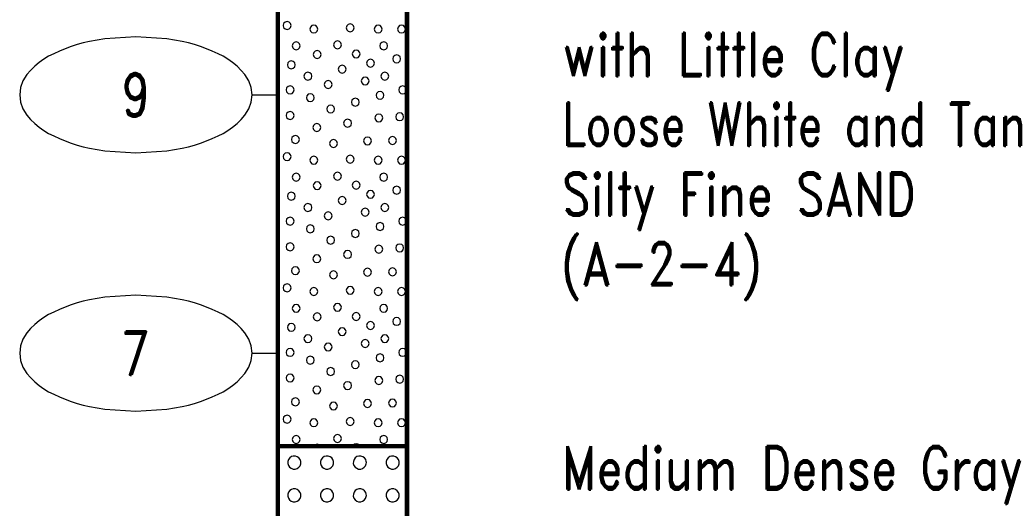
# Model space of a CAD drawing. Extents: x -12 to 876, y 359 to 518.
# Tile 4 of 13: x -12 to 26, y 454 to 473. Entities that reach past the tile are written whole.
import ezdxf
from ezdxf.enums import TextEntityAlignment as Align

# ---------------------------------------------------------------- set-up
doc = ezdxf.new("R2010")
doc.units = 0
doc.linetypes.add('Solid', pattern=[0])
doc.layers.get('0').update_dxf_attribs({"linetype": 'Solid'})
doc.layers.add('EB2-A', color=1, linetype='Solid')
doc.styles.add('ROMAND', font='romand', dxfattribs={"height": 1})

# ---------------------------------------------------------------- blocks, each defined once
blk = doc.blocks.new('DGRFC_NCDOT$NVALUE$ELLIPS')
at = {"color": 7, "linetype": 'Solid'}
blk.add_lwpolyline([(0, -2.5), (1.337, -2.407), (1.998, -2.292), (2.262, -2.231), (2.524, -2.16), (2.783, -2.078), (3.038, -1.985), (3.289, -1.882), (3.536, -1.768), (3.755, -1.657), (3.965, -1.529), (4.165, -1.386), (4.353, -1.227), (4.528, -1.054), (4.689, -0.869), (4.858, -0.606), (4.964, -0.311), (5, 0), (4.964, 0.311), (4.858, 0.606), (4.689, 0.869), (4.528, 1.054), (4.353, 1.227), (4.165, 1.386), (3.965, 1.529), (3.755, 1.657), (3.536, 1.768), (3.289, 1.882), (3.038, 1.985), (2.783, 2.078), (2.524, 2.16), (2.262, 2.231), (1.998, 2.292), (1.337, 2.407), (0, 2.5), (-1.337, 2.407), (-1.998, 2.292), (-2.262, 2.231), (-2.524, 2.16), (-2.783, 2.078), (-3.038, 1.985), (-3.289, 1.882), (-3.536, 1.768), (-3.755, 1.657), (-3.965, 1.529), (-4.165, 1.386), (-4.353, 1.227), (-4.528, 1.054), (-4.689, 0.869), (-4.858, 0.606), (-4.964, 0.311), (-5, 0), (-4.964, -0.311), (-4.858, -0.606), (-4.689, -0.869), (-4.528, -1.054), (-4.353, -1.227), (-4.165, -1.386), (-3.965, -1.529), (-3.755, -1.657), (-3.536, -1.768), (-3.289, -1.882), (-3.038, -1.985), (-2.783, -2.078), (-2.524, -2.16), (-2.262, -2.231), (-1.998, -2.292), (-1.337, -2.407), (0, -2.5)], dxfattribs=at)

msp = doc.modelspace()

# ---------------------------------------------------------------- linework, layer by layer
at = {"layer": 'EB2-A', "color": 7, "linetype": 'Solid', "const_width": 0.178}
for points in [[(-2.5, 477.4), (-2.5, 456.4)], [(2.5, 456.4), (2.5, 477.4)], [(-2.5, 456.4), (2.5, 456.4)], [(-2.5, 456.4), (-2.5, 446.4)], [(2.5, 446.4), (2.5, 456.4)]]:
    msp.add_lwpolyline(points, dxfattribs=at)
at = {"layer": 'EB2-A', "color": 2, "linetype": 'Solid'}
for points in [[(-1.991, 472.687), (-2.012, 472.763), (-2.067, 472.819), (-2.144, 472.84), (-2.22, 472.819), (-2.276, 472.763), (-2.296, 472.687), (-2.276, 472.611), (-2.22, 472.555), (-2.144, 472.535), (-2.067, 472.555), (-2.012, 472.611), (-1.991, 472.687)], [(-0.954, 472.547), (-0.974, 472.623), (-1.03, 472.679), (-1.106, 472.7), (-1.182, 472.679), (-1.238, 472.623), (-1.259, 472.547), (-1.238, 472.471), (-1.182, 472.415), (-1.106, 472.395), (-1.03, 472.415), (-0.974, 472.471), (-0.954, 472.547)], [(0.455, 472.593), (0.434, 472.669), (0.378, 472.725), (0.302, 472.745), (0.226, 472.725), (0.17, 472.669), (0.15, 472.593), (0.17, 472.517), (0.226, 472.461), (0.302, 472.441), (0.378, 472.461), (0.434, 472.517), (0.455, 472.593)], [(1.54, 472.547), (1.52, 472.623), (1.464, 472.679), (1.388, 472.7), (1.312, 472.679), (1.256, 472.623), (1.236, 472.547), (1.256, 472.471), (1.312, 472.415), (1.388, 472.395), (1.464, 472.415), (1.52, 472.471), (1.54, 472.547)], [(2.44, 472.547), (2.42, 472.623), (2.364, 472.679), (2.288, 472.7), (2.212, 472.679), (2.156, 472.623), (2.136, 472.547), (2.156, 472.471), (2.212, 472.415), (2.288, 472.395), (2.364, 472.415), (2.42, 472.471), (2.44, 472.547)], [(-1.636, 471.895), (-1.657, 471.971), (-1.712, 472.027), (-1.789, 472.047), (-1.865, 472.027), (-1.921, 471.971), (-1.941, 471.895), (-1.921, 471.819), (-1.865, 471.763), (-1.789, 471.742), (-1.712, 471.763), (-1.657, 471.819), (-1.636, 471.895)], [(-0.034, 471.934), (-0.055, 472.01), (-0.11, 472.066), (-0.187, 472.086), (-0.263, 472.066), (-0.319, 472.01), (-0.339, 471.934), (-0.319, 471.858), (-0.263, 471.802), (-0.187, 471.782), (-0.11, 471.802), (-0.055, 471.858), (-0.034, 471.934)], [(1.753, 471.895), (1.733, 471.971), (1.677, 472.027), (1.601, 472.047), (1.524, 472.027), (1.469, 471.971), (1.448, 471.895), (1.469, 471.818), (1.524, 471.763), (1.601, 471.742), (1.677, 471.763), (1.733, 471.818), (1.753, 471.895)], [(-0.826, 471.564), (-0.847, 471.64), (-0.902, 471.696), (-0.979, 471.717), (-1.055, 471.696), (-1.111, 471.64), (-1.131, 471.564), (-1.111, 471.488), (-1.055, 471.432), (-0.979, 471.412), (-0.902, 471.432), (-0.847, 471.488), (-0.826, 471.564)], [(0.684, 471.582), (0.663, 471.658), (0.608, 471.714), (0.531, 471.735), (0.455, 471.714), (0.399, 471.658), (0.379, 471.582), (0.399, 471.506), (0.455, 471.45), (0.531, 471.43), (0.608, 471.45), (0.663, 471.506), (0.684, 471.582)], [(2.255, 471.39), (2.234, 471.467), (2.179, 471.522), (2.102, 471.543), (2.026, 471.522), (1.97, 471.467), (1.95, 471.39), (1.97, 471.314), (2.026, 471.258), (2.102, 471.238), (2.179, 471.258), (2.234, 471.314), (2.255, 471.39)], [(-1.829, 471.159), (-1.849, 471.235), (-1.905, 471.291), (-1.981, 471.311), (-2.057, 471.291), (-2.113, 471.235), (-2.133, 471.159), (-2.113, 471.083), (-2.057, 471.027), (-1.981, 471.007), (-1.905, 471.027), (-1.849, 471.083), (-1.829, 471.159)], [(0.144, 470.993), (0.123, 471.069), (0.067, 471.125), (-0.009, 471.145), (-0.085, 471.125), (-0.141, 471.069), (-0.161, 470.993), (-0.141, 470.916), (-0.085, 470.861), (-0.009, 470.84), (0.067, 470.861), (0.123, 470.916), (0.144, 470.993)], [(1.24, 471.228), (1.22, 471.304), (1.164, 471.36), (1.088, 471.38), (1.012, 471.36), (0.956, 471.304), (0.936, 471.228), (0.956, 471.151), (1.012, 471.096), (1.088, 471.075), (1.164, 471.096), (1.22, 471.151), (1.24, 471.228)], [(-1.183, 470.722), (-1.203, 470.798), (-1.259, 470.854), (-1.335, 470.874), (-1.411, 470.854), (-1.467, 470.798), (-1.488, 470.722), (-1.467, 470.646), (-1.411, 470.59), (-1.335, 470.569), (-1.259, 470.59), (-1.203, 470.646), (-1.183, 470.722)], [(1.032, 470.536), (1.011, 470.612), (0.956, 470.668), (0.879, 470.689), (0.803, 470.668), (0.747, 470.612), (0.727, 470.536), (0.747, 470.46), (0.803, 470.404), (0.879, 470.384), (0.956, 470.404), (1.011, 470.46), (1.032, 470.536)], [(1.795, 470.722), (1.774, 470.798), (1.718, 470.854), (1.642, 470.874), (1.566, 470.854), (1.51, 470.798), (1.49, 470.722), (1.51, 470.646), (1.566, 470.59), (1.642, 470.569), (1.718, 470.59), (1.774, 470.646), (1.795, 470.722)], [(-1.874, 470.19), (-1.895, 470.267), (-1.95, 470.322), (-2.027, 470.343), (-2.103, 470.322), (-2.159, 470.267), (-2.179, 470.19), (-2.159, 470.114), (-2.103, 470.058), (-2.027, 470.038), (-1.95, 470.058), (-1.895, 470.114), (-1.874, 470.19)], [(-0.4, 470.399), (-0.42, 470.475), (-0.476, 470.531), (-0.552, 470.551), (-0.628, 470.531), (-0.684, 470.475), (-0.704, 470.399), (-0.684, 470.323), (-0.628, 470.267), (-0.552, 470.246), (-0.476, 470.267), (-0.42, 470.323), (-0.4, 470.399)], [(2.486, 470.19), (2.466, 470.267), (2.41, 470.322), (2.334, 470.343), (2.258, 470.322), (2.202, 470.267), (2.181, 470.19), (2.202, 470.114), (2.258, 470.058), (2.334, 470.038), (2.41, 470.058), (2.466, 470.114), (2.486, 470.19)], [(-1.091, 469.89), (-1.112, 469.967), (-1.167, 470.022), (-1.244, 470.043), (-1.32, 470.022), (-1.376, 469.967), (-1.396, 469.89), (-1.376, 469.814), (-1.32, 469.758), (-1.244, 469.738), (-1.167, 469.758), (-1.112, 469.814), (-1.091, 469.89)], [(0.653, 469.715), (0.633, 469.791), (0.577, 469.847), (0.501, 469.867), (0.424, 469.847), (0.369, 469.791), (0.348, 469.715), (0.369, 469.639), (0.424, 469.583), (0.501, 469.562), (0.577, 469.583), (0.633, 469.639), (0.653, 469.715)], [(1.609, 469.982), (1.589, 470.058), (1.533, 470.114), (1.457, 470.134), (1.38, 470.114), (1.325, 470.058), (1.304, 469.982), (1.325, 469.906), (1.38, 469.85), (1.457, 469.829), (1.533, 469.85), (1.589, 469.906), (1.609, 469.982)], [(-0.303, 469.453), (-0.323, 469.529), (-0.379, 469.585), (-0.455, 469.605), (-0.532, 469.585), (-0.587, 469.529), (-0.608, 469.453), (-0.587, 469.377), (-0.532, 469.321), (-0.455, 469.301), (-0.379, 469.321), (-0.323, 469.377), (-0.303, 469.453)], [(-1.874, 469.199), (-1.895, 469.275), (-1.95, 469.331), (-2.027, 469.351), (-2.103, 469.331), (-2.159, 469.275), (-2.179, 469.199), (-2.159, 469.123), (-2.103, 469.067), (-2.027, 469.046), (-1.95, 469.067), (-1.895, 469.123), (-1.874, 469.199)], [(1.563, 469.105), (1.543, 469.181), (1.487, 469.237), (1.411, 469.257), (1.335, 469.237), (1.279, 469.181), (1.258, 469.105), (1.279, 469.028), (1.335, 468.973), (1.411, 468.952), (1.487, 468.973), (1.543, 469.028), (1.563, 469.105)], [(2.372, 469.153), (2.351, 469.229), (2.296, 469.285), (2.219, 469.305), (2.143, 469.285), (2.087, 469.229), (2.067, 469.153), (2.087, 469.077), (2.143, 469.021), (2.219, 469.001), (2.296, 469.021), (2.351, 469.077), (2.372, 469.153)], [(-0.837, 468.736), (-0.857, 468.812), (-0.913, 468.868), (-0.989, 468.888), (-1.066, 468.868), (-1.121, 468.812), (-1.142, 468.736), (-1.121, 468.66), (-1.066, 468.604), (-0.989, 468.584), (-0.913, 468.604), (-0.857, 468.66), (-0.837, 468.736)], [(0.353, 468.904), (0.333, 468.98), (0.277, 469.036), (0.201, 469.056), (0.124, 469.036), (0.069, 468.98), (0.048, 468.904), (0.069, 468.828), (0.124, 468.772), (0.201, 468.751), (0.277, 468.772), (0.333, 468.828), (0.353, 468.904)], [(-1.668, 468.273), (-1.689, 468.349), (-1.745, 468.405), (-1.821, 468.426), (-1.897, 468.405), (-1.953, 468.349), (-1.973, 468.273), (-1.953, 468.197), (-1.897, 468.141), (-1.821, 468.121), (-1.745, 468.141), (-1.689, 468.197), (-1.668, 468.273)], [(1.123, 468.215), (1.103, 468.291), (1.047, 468.347), (0.971, 468.367), (0.895, 468.347), (0.839, 468.291), (0.819, 468.215), (0.839, 468.139), (0.895, 468.083), (0.971, 468.062), (1.047, 468.083), (1.103, 468.139), (1.123, 468.215)], [(2.095, 468.23), (2.074, 468.306), (2.018, 468.362), (1.942, 468.382), (1.866, 468.362), (1.81, 468.306), (1.79, 468.23), (1.81, 468.154), (1.866, 468.098), (1.942, 468.078), (2.018, 468.098), (2.074, 468.154), (2.095, 468.23)], [(-0.191, 468.113), (-0.212, 468.189), (-0.267, 468.245), (-0.344, 468.265), (-0.42, 468.245), (-0.476, 468.189), (-0.496, 468.113), (-0.476, 468.037), (-0.42, 467.981), (-0.344, 467.961), (-0.267, 467.981), (-0.212, 468.037), (-0.191, 468.113)], [(-1.991, 467.607), (-2.012, 467.683), (-2.067, 467.739), (-2.144, 467.76), (-2.22, 467.739), (-2.276, 467.683), (-2.296, 467.607), (-2.276, 467.531), (-2.22, 467.475), (-2.144, 467.455), (-2.067, 467.475), (-2.012, 467.531), (-1.991, 467.607)], [(-0.954, 467.467), (-0.974, 467.543), (-1.03, 467.599), (-1.106, 467.62), (-1.182, 467.599), (-1.238, 467.543), (-1.259, 467.467), (-1.238, 467.391), (-1.182, 467.335), (-1.106, 467.315), (-1.03, 467.335), (-0.974, 467.391), (-0.954, 467.467)], [(0.455, 467.513), (0.434, 467.589), (0.378, 467.645), (0.302, 467.665), (0.226, 467.645), (0.17, 467.589), (0.15, 467.513), (0.17, 467.437), (0.226, 467.381), (0.302, 467.361), (0.378, 467.381), (0.434, 467.437), (0.455, 467.513)], [(1.54, 467.467), (1.52, 467.543), (1.464, 467.599), (1.388, 467.62), (1.312, 467.599), (1.256, 467.543), (1.236, 467.467), (1.256, 467.391), (1.312, 467.335), (1.388, 467.315), (1.464, 467.335), (1.52, 467.391), (1.54, 467.467)], [(2.44, 467.467), (2.42, 467.543), (2.364, 467.599), (2.288, 467.62), (2.212, 467.599), (2.156, 467.543), (2.136, 467.467), (2.156, 467.391), (2.212, 467.335), (2.288, 467.315), (2.364, 467.335), (2.42, 467.391), (2.44, 467.467)], [(-1.636, 466.815), (-1.657, 466.891), (-1.712, 466.947), (-1.789, 466.967), (-1.865, 466.947), (-1.921, 466.891), (-1.941, 466.815), (-1.921, 466.739), (-1.865, 466.683), (-1.789, 466.662), (-1.712, 466.683), (-1.657, 466.739), (-1.636, 466.815)], [(-0.034, 466.854), (-0.055, 466.93), (-0.11, 466.986), (-0.187, 467.006), (-0.263, 466.986), (-0.319, 466.93), (-0.339, 466.854), (-0.319, 466.778), (-0.263, 466.722), (-0.187, 466.702), (-0.11, 466.722), (-0.055, 466.778), (-0.034, 466.854)], [(1.753, 466.815), (1.733, 466.891), (1.677, 466.947), (1.601, 466.967), (1.524, 466.947), (1.469, 466.891), (1.448, 466.815), (1.469, 466.738), (1.524, 466.683), (1.601, 466.662), (1.677, 466.683), (1.733, 466.738), (1.753, 466.815)], [(-0.826, 466.484), (-0.847, 466.56), (-0.902, 466.616), (-0.979, 466.637), (-1.055, 466.616), (-1.111, 466.56), (-1.131, 466.484), (-1.111, 466.408), (-1.055, 466.352), (-0.979, 466.332), (-0.902, 466.352), (-0.847, 466.408), (-0.826, 466.484)], [(0.684, 466.502), (0.663, 466.578), (0.608, 466.634), (0.531, 466.655), (0.455, 466.634), (0.399, 466.578), (0.379, 466.502), (0.399, 466.426), (0.455, 466.37), (0.531, 466.35), (0.608, 466.37), (0.663, 466.426), (0.684, 466.502)], [(2.255, 466.31), (2.234, 466.387), (2.179, 466.442), (2.102, 466.463), (2.026, 466.442), (1.97, 466.387), (1.95, 466.31), (1.97, 466.234), (2.026, 466.178), (2.102, 466.158), (2.179, 466.178), (2.234, 466.234), (2.255, 466.31)], [(-1.829, 466.079), (-1.849, 466.155), (-1.905, 466.211), (-1.981, 466.231), (-2.057, 466.211), (-2.113, 466.155), (-2.133, 466.079), (-2.113, 466.003), (-2.057, 465.947), (-1.981, 465.927), (-1.905, 465.947), (-1.849, 466.003), (-1.829, 466.079)], [(0.144, 465.913), (0.123, 465.989), (0.067, 466.045), (-0.009, 466.065), (-0.085, 466.045), (-0.141, 465.989), (-0.161, 465.913), (-0.141, 465.836), (-0.085, 465.781), (-0.009, 465.76), (0.067, 465.781), (0.123, 465.836), (0.144, 465.913)], [(1.24, 466.148), (1.22, 466.224), (1.164, 466.28), (1.088, 466.3), (1.012, 466.28), (0.956, 466.224), (0.936, 466.148), (0.956, 466.071), (1.012, 466.016), (1.088, 465.995), (1.164, 466.016), (1.22, 466.071), (1.24, 466.148)], [(-1.183, 465.642), (-1.203, 465.718), (-1.259, 465.774), (-1.335, 465.794), (-1.411, 465.774), (-1.467, 465.718), (-1.488, 465.642), (-1.467, 465.566), (-1.411, 465.51), (-1.335, 465.489), (-1.259, 465.51), (-1.203, 465.566), (-1.183, 465.642)], [(1.795, 465.642), (1.774, 465.718), (1.718, 465.774), (1.642, 465.794), (1.566, 465.774), (1.51, 465.718), (1.49, 465.642), (1.51, 465.566), (1.566, 465.51), (1.642, 465.489), (1.718, 465.51), (1.774, 465.566), (1.795, 465.642)], [(-0.4, 465.319), (-0.42, 465.395), (-0.476, 465.451), (-0.552, 465.471), (-0.628, 465.451), (-0.684, 465.395), (-0.704, 465.319), (-0.684, 465.243), (-0.628, 465.187), (-0.552, 465.166), (-0.476, 465.187), (-0.42, 465.243), (-0.4, 465.319)], [(1.032, 465.456), (1.011, 465.532), (0.956, 465.588), (0.879, 465.609), (0.803, 465.588), (0.747, 465.532), (0.727, 465.456), (0.747, 465.38), (0.803, 465.324), (0.879, 465.304), (0.956, 465.324), (1.011, 465.38), (1.032, 465.456)], [(-1.874, 465.11), (-1.895, 465.187), (-1.95, 465.242), (-2.027, 465.263), (-2.103, 465.242), (-2.159, 465.187), (-2.179, 465.11), (-2.159, 465.034), (-2.103, 464.978), (-2.027, 464.958), (-1.95, 464.978), (-1.895, 465.034), (-1.874, 465.11)], [(-1.091, 464.81), (-1.112, 464.887), (-1.167, 464.942), (-1.244, 464.963), (-1.32, 464.942), (-1.376, 464.887), (-1.396, 464.81), (-1.376, 464.734), (-1.32, 464.678), (-1.244, 464.658), (-1.167, 464.678), (-1.112, 464.734), (-1.091, 464.81)], [(1.609, 464.902), (1.589, 464.978), (1.533, 465.034), (1.457, 465.054), (1.38, 465.034), (1.325, 464.978), (1.304, 464.902), (1.325, 464.826), (1.38, 464.77), (1.457, 464.749), (1.533, 464.77), (1.589, 464.826), (1.609, 464.902)], [(2.486, 465.11), (2.466, 465.187), (2.41, 465.242), (2.334, 465.263), (2.258, 465.242), (2.202, 465.187), (2.181, 465.11), (2.202, 465.034), (2.258, 464.978), (2.334, 464.958), (2.41, 464.978), (2.466, 465.034), (2.486, 465.11)], [(-0.303, 464.373), (-0.323, 464.449), (-0.379, 464.505), (-0.455, 464.525), (-0.532, 464.505), (-0.587, 464.449), (-0.608, 464.373), (-0.587, 464.297), (-0.532, 464.241), (-0.455, 464.221), (-0.379, 464.241), (-0.323, 464.297), (-0.303, 464.373)], [(0.653, 464.635), (0.633, 464.711), (0.577, 464.767), (0.501, 464.787), (0.424, 464.767), (0.369, 464.711), (0.348, 464.635), (0.369, 464.559), (0.424, 464.503), (0.501, 464.482), (0.577, 464.503), (0.633, 464.559), (0.653, 464.635)], [(-1.874, 464.119), (-1.895, 464.195), (-1.95, 464.251), (-2.027, 464.271), (-2.103, 464.251), (-2.159, 464.195), (-2.179, 464.119), (-2.159, 464.043), (-2.103, 463.987), (-2.027, 463.966), (-1.95, 463.987), (-1.895, 464.043), (-1.874, 464.119)], [(1.563, 464.025), (1.543, 464.101), (1.487, 464.157), (1.411, 464.177), (1.335, 464.157), (1.279, 464.101), (1.258, 464.025), (1.279, 463.948), (1.335, 463.893), (1.411, 463.872), (1.487, 463.893), (1.543, 463.948), (1.563, 464.025)], [(2.372, 464.073), (2.351, 464.149), (2.296, 464.205), (2.219, 464.225), (2.143, 464.205), (2.087, 464.149), (2.067, 464.073), (2.087, 463.997), (2.143, 463.941), (2.219, 463.921), (2.296, 463.941), (2.351, 463.997), (2.372, 464.073)], [(-0.837, 463.656), (-0.857, 463.732), (-0.913, 463.788), (-0.989, 463.808), (-1.066, 463.788), (-1.121, 463.732), (-1.142, 463.656), (-1.121, 463.58), (-1.066, 463.524), (-0.989, 463.504), (-0.913, 463.524), (-0.857, 463.58), (-0.837, 463.656)], [(0.353, 463.824), (0.333, 463.9), (0.277, 463.956), (0.201, 463.976), (0.124, 463.956), (0.069, 463.9), (0.048, 463.824), (0.069, 463.748), (0.124, 463.692), (0.201, 463.671), (0.277, 463.692), (0.333, 463.748), (0.353, 463.824)], [(-1.668, 463.193), (-1.689, 463.269), (-1.745, 463.325), (-1.821, 463.346), (-1.897, 463.325), (-1.953, 463.269), (-1.973, 463.193), (-1.953, 463.117), (-1.897, 463.061), (-1.821, 463.041), (-1.745, 463.061), (-1.689, 463.117), (-1.668, 463.193)], [(-0.191, 463.033), (-0.212, 463.109), (-0.267, 463.165), (-0.344, 463.185), (-0.42, 463.165), (-0.476, 463.109), (-0.496, 463.033), (-0.476, 462.957), (-0.42, 462.901), (-0.344, 462.881), (-0.267, 462.901), (-0.212, 462.957), (-0.191, 463.033)], [(1.123, 463.135), (1.103, 463.211), (1.047, 463.267), (0.971, 463.287), (0.895, 463.267), (0.839, 463.211), (0.819, 463.135), (0.839, 463.059), (0.895, 463.003), (0.971, 462.982), (1.047, 463.003), (1.103, 463.059), (1.123, 463.135)], [(2.095, 463.15), (2.074, 463.226), (2.018, 463.282), (1.942, 463.302), (1.866, 463.282), (1.81, 463.226), (1.79, 463.15), (1.81, 463.074), (1.866, 463.018), (1.942, 462.998), (2.018, 463.018), (2.074, 463.074), (2.095, 463.15)], [(-1.991, 462.527), (-2.012, 462.603), (-2.067, 462.659), (-2.144, 462.68), (-2.22, 462.659), (-2.276, 462.603), (-2.296, 462.527), (-2.276, 462.451), (-2.22, 462.395), (-2.144, 462.375), (-2.067, 462.395), (-2.012, 462.451), (-1.991, 462.527)], [(-0.954, 462.387), (-0.974, 462.463), (-1.03, 462.519), (-1.106, 462.54), (-1.182, 462.519), (-1.238, 462.463), (-1.259, 462.387), (-1.238, 462.311), (-1.182, 462.255), (-1.106, 462.235), (-1.03, 462.255), (-0.974, 462.311), (-0.954, 462.387)], [(0.455, 462.433), (0.434, 462.509), (0.378, 462.565), (0.302, 462.585), (0.226, 462.565), (0.17, 462.509), (0.15, 462.433), (0.17, 462.357), (0.226, 462.301), (0.302, 462.281), (0.378, 462.301), (0.434, 462.357), (0.455, 462.433)], [(1.54, 462.387), (1.52, 462.463), (1.464, 462.519), (1.388, 462.54), (1.312, 462.519), (1.256, 462.463), (1.236, 462.387), (1.256, 462.311), (1.312, 462.255), (1.388, 462.235), (1.464, 462.255), (1.52, 462.311), (1.54, 462.387)], [(2.44, 462.387), (2.42, 462.463), (2.364, 462.519), (2.288, 462.54), (2.212, 462.519), (2.156, 462.463), (2.136, 462.387), (2.156, 462.311), (2.212, 462.255), (2.288, 462.235), (2.364, 462.255), (2.42, 462.311), (2.44, 462.387)], [(-1.636, 461.735), (-1.657, 461.811), (-1.712, 461.867), (-1.789, 461.887), (-1.865, 461.867), (-1.921, 461.811), (-1.941, 461.735), (-1.921, 461.659), (-1.865, 461.603), (-1.789, 461.582), (-1.712, 461.603), (-1.657, 461.659), (-1.636, 461.735)], [(-0.034, 461.774), (-0.055, 461.85), (-0.11, 461.906), (-0.187, 461.926), (-0.263, 461.906), (-0.319, 461.85), (-0.339, 461.774), (-0.319, 461.698), (-0.263, 461.642), (-0.187, 461.622), (-0.11, 461.642), (-0.055, 461.698), (-0.034, 461.774)], [(1.753, 461.735), (1.733, 461.811), (1.677, 461.867), (1.601, 461.887), (1.524, 461.867), (1.469, 461.811), (1.448, 461.735), (1.469, 461.658), (1.524, 461.603), (1.601, 461.582), (1.677, 461.603), (1.733, 461.658), (1.753, 461.735)], [(-0.826, 461.404), (-0.847, 461.48), (-0.902, 461.536), (-0.979, 461.557), (-1.055, 461.536), (-1.111, 461.48), (-1.131, 461.404), (-1.111, 461.328), (-1.055, 461.272), (-0.979, 461.252), (-0.902, 461.272), (-0.847, 461.328), (-0.826, 461.404)], [(0.684, 461.422), (0.663, 461.498), (0.608, 461.554), (0.531, 461.575), (0.455, 461.554), (0.399, 461.498), (0.379, 461.422), (0.399, 461.346), (0.455, 461.29), (0.531, 461.27), (0.608, 461.29), (0.663, 461.346), (0.684, 461.422)], [(-1.829, 460.999), (-1.849, 461.075), (-1.905, 461.131), (-1.981, 461.151), (-2.057, 461.131), (-2.113, 461.075), (-2.133, 460.999), (-2.113, 460.923), (-2.057, 460.867), (-1.981, 460.847), (-1.905, 460.867), (-1.849, 460.923), (-1.829, 460.999)], [(1.24, 461.068), (1.22, 461.144), (1.164, 461.2), (1.088, 461.22), (1.012, 461.2), (0.956, 461.144), (0.936, 461.068), (0.956, 460.991), (1.012, 460.936), (1.088, 460.915), (1.164, 460.936), (1.22, 460.991), (1.24, 461.068)], [(2.255, 461.23), (2.234, 461.307), (2.179, 461.362), (2.102, 461.383), (2.026, 461.362), (1.97, 461.307), (1.95, 461.23), (1.97, 461.154), (2.026, 461.098), (2.102, 461.078), (2.179, 461.098), (2.234, 461.154), (2.255, 461.23)], [(-1.183, 460.562), (-1.203, 460.638), (-1.259, 460.694), (-1.335, 460.714), (-1.411, 460.694), (-1.467, 460.638), (-1.488, 460.562), (-1.467, 460.486), (-1.411, 460.43), (-1.335, 460.409), (-1.259, 460.43), (-1.203, 460.486), (-1.183, 460.562)], [(0.144, 460.833), (0.123, 460.909), (0.067, 460.965), (-0.009, 460.985), (-0.085, 460.965), (-0.141, 460.909), (-0.161, 460.833), (-0.141, 460.756), (-0.085, 460.701), (-0.009, 460.68), (0.067, 460.701), (0.123, 460.756), (0.144, 460.833)], [(1.795, 460.562), (1.774, 460.638), (1.718, 460.694), (1.642, 460.714), (1.566, 460.694), (1.51, 460.638), (1.49, 460.562), (1.51, 460.486), (1.566, 460.43), (1.642, 460.409), (1.718, 460.43), (1.774, 460.486), (1.795, 460.562)], [(-0.4, 460.239), (-0.42, 460.315), (-0.476, 460.371), (-0.552, 460.391), (-0.628, 460.371), (-0.684, 460.315), (-0.704, 460.239), (-0.684, 460.163), (-0.628, 460.107), (-0.552, 460.086), (-0.476, 460.107), (-0.42, 460.163), (-0.4, 460.239)], [(1.032, 460.376), (1.011, 460.452), (0.956, 460.508), (0.879, 460.529), (0.803, 460.508), (0.747, 460.452), (0.727, 460.376), (0.747, 460.3), (0.803, 460.244), (0.879, 460.224), (0.956, 460.244), (1.011, 460.3), (1.032, 460.376)], [(-1.874, 460.03), (-1.895, 460.107), (-1.95, 460.162), (-2.027, 460.183), (-2.103, 460.162), (-2.159, 460.107), (-2.179, 460.03), (-2.159, 459.954), (-2.103, 459.898), (-2.027, 459.878), (-1.95, 459.898), (-1.895, 459.954), (-1.874, 460.03)], [(1.609, 459.822), (1.589, 459.898), (1.533, 459.954), (1.457, 459.974), (1.38, 459.954), (1.325, 459.898), (1.304, 459.822), (1.325, 459.746), (1.38, 459.69), (1.457, 459.669), (1.533, 459.69), (1.589, 459.746), (1.609, 459.822)], [(2.486, 460.03), (2.466, 460.107), (2.41, 460.162), (2.334, 460.183), (2.258, 460.162), (2.202, 460.107), (2.181, 460.03), (2.202, 459.954), (2.258, 459.898), (2.334, 459.878), (2.41, 459.898), (2.466, 459.954), (2.486, 460.03)], [(-1.091, 459.73), (-1.112, 459.807), (-1.167, 459.862), (-1.244, 459.883), (-1.32, 459.862), (-1.376, 459.807), (-1.396, 459.73), (-1.376, 459.654), (-1.32, 459.598), (-1.244, 459.578), (-1.167, 459.598), (-1.112, 459.654), (-1.091, 459.73)], [(0.653, 459.555), (0.633, 459.631), (0.577, 459.687), (0.501, 459.707), (0.424, 459.687), (0.369, 459.631), (0.348, 459.555), (0.369, 459.479), (0.424, 459.423), (0.501, 459.402), (0.577, 459.423), (0.633, 459.479), (0.653, 459.555)], [(-1.874, 459.039), (-1.895, 459.115), (-1.95, 459.171), (-2.027, 459.191), (-2.103, 459.171), (-2.159, 459.115), (-2.179, 459.039), (-2.159, 458.963), (-2.103, 458.907), (-2.027, 458.886), (-1.95, 458.907), (-1.895, 458.963), (-1.874, 459.039)], [(-0.303, 459.293), (-0.323, 459.369), (-0.379, 459.425), (-0.455, 459.445), (-0.532, 459.425), (-0.587, 459.369), (-0.608, 459.293), (-0.587, 459.217), (-0.532, 459.161), (-0.455, 459.141), (-0.379, 459.161), (-0.323, 459.217), (-0.303, 459.293)], [(0.353, 458.744), (0.333, 458.82), (0.277, 458.876), (0.201, 458.896), (0.124, 458.876), (0.069, 458.82), (0.048, 458.744), (0.069, 458.668), (0.124, 458.612), (0.201, 458.591), (0.277, 458.612), (0.333, 458.668), (0.353, 458.744)], [(1.563, 458.945), (1.543, 459.021), (1.487, 459.077), (1.411, 459.097), (1.335, 459.077), (1.279, 459.021), (1.258, 458.945), (1.279, 458.868), (1.335, 458.813), (1.411, 458.792), (1.487, 458.813), (1.543, 458.868), (1.563, 458.945)], [(2.372, 458.993), (2.351, 459.069), (2.296, 459.125), (2.219, 459.145), (2.143, 459.125), (2.087, 459.069), (2.067, 458.993), (2.087, 458.917), (2.143, 458.861), (2.219, 458.841), (2.296, 458.861), (2.351, 458.917), (2.372, 458.993)], [(-0.837, 458.576), (-0.857, 458.652), (-0.913, 458.708), (-0.989, 458.728), (-1.066, 458.708), (-1.121, 458.652), (-1.142, 458.576), (-1.121, 458.5), (-1.066, 458.444), (-0.989, 458.424), (-0.913, 458.444), (-0.857, 458.5), (-0.837, 458.576)], [(-1.668, 458.113), (-1.689, 458.189), (-1.745, 458.245), (-1.821, 458.266), (-1.897, 458.245), (-1.953, 458.189), (-1.973, 458.113), (-1.953, 458.037), (-1.897, 457.981), (-1.821, 457.961), (-1.745, 457.981), (-1.689, 458.037), (-1.668, 458.113)], [(-0.191, 457.953), (-0.212, 458.029), (-0.267, 458.085), (-0.344, 458.105), (-0.42, 458.085), (-0.476, 458.029), (-0.496, 457.953), (-0.476, 457.877), (-0.42, 457.821), (-0.344, 457.801), (-0.267, 457.821), (-0.212, 457.877), (-0.191, 457.953)], [(1.123, 458.055), (1.103, 458.131), (1.047, 458.187), (0.971, 458.207), (0.895, 458.187), (0.839, 458.131), (0.819, 458.055), (0.839, 457.979), (0.895, 457.923), (0.971, 457.902), (1.047, 457.923), (1.103, 457.979), (1.123, 458.055)], [(2.095, 458.07), (2.074, 458.146), (2.018, 458.202), (1.942, 458.222), (1.866, 458.202), (1.81, 458.146), (1.79, 458.07), (1.81, 457.994), (1.866, 457.938), (1.942, 457.918), (2.018, 457.938), (2.074, 457.994), (2.095, 458.07)], [(-1.991, 457.447), (-2.012, 457.523), (-2.067, 457.579), (-2.144, 457.6), (-2.22, 457.579), (-2.276, 457.523), (-2.296, 457.447), (-2.276, 457.371), (-2.22, 457.315), (-2.144, 457.295), (-2.067, 457.315), (-2.012, 457.371), (-1.991, 457.447)], [(-0.954, 457.307), (-0.974, 457.383), (-1.03, 457.439), (-1.106, 457.46), (-1.182, 457.439), (-1.238, 457.383), (-1.259, 457.307), (-1.238, 457.231), (-1.182, 457.175), (-1.106, 457.155), (-1.03, 457.175), (-0.974, 457.231), (-0.954, 457.307)], [(0.455, 457.353), (0.434, 457.429), (0.378, 457.485), (0.302, 457.505), (0.226, 457.485), (0.17, 457.429), (0.15, 457.353), (0.17, 457.277), (0.226, 457.221), (0.302, 457.201), (0.378, 457.221), (0.434, 457.277), (0.455, 457.353)], [(1.54, 457.307), (1.52, 457.383), (1.464, 457.439), (1.388, 457.46), (1.312, 457.439), (1.256, 457.383), (1.236, 457.307), (1.256, 457.231), (1.312, 457.175), (1.388, 457.155), (1.464, 457.175), (1.52, 457.231), (1.54, 457.307)], [(2.44, 457.307), (2.42, 457.383), (2.364, 457.439), (2.288, 457.46), (2.212, 457.439), (2.156, 457.383), (2.136, 457.307), (2.156, 457.231), (2.212, 457.175), (2.288, 457.155), (2.364, 457.175), (2.42, 457.231), (2.44, 457.307)], [(-1.636, 456.655), (-1.657, 456.731), (-1.712, 456.787), (-1.789, 456.807), (-1.865, 456.787), (-1.921, 456.731), (-1.941, 456.655), (-1.921, 456.579), (-1.865, 456.523), (-1.789, 456.502), (-1.712, 456.523), (-1.657, 456.579), (-1.636, 456.655)], [(-0.034, 456.694), (-0.055, 456.77), (-0.11, 456.826), (-0.187, 456.846), (-0.263, 456.826), (-0.319, 456.77), (-0.339, 456.694), (-0.319, 456.618), (-0.263, 456.562), (-0.187, 456.542), (-0.11, 456.562), (-0.055, 456.618), (-0.034, 456.694)], [(1.753, 456.655), (1.733, 456.731), (1.677, 456.787), (1.601, 456.807), (1.524, 456.787), (1.469, 456.731), (1.448, 456.655), (1.469, 456.578), (1.524, 456.523), (1.601, 456.502), (1.677, 456.523), (1.733, 456.578), (1.753, 456.655)], [(-0.847, 456.4), (-0.902, 456.456), (-0.979, 456.477), (-1.055, 456.456), (-1.111, 456.4), (-1.111, 456.4), (-0.847, 456.4), (-0.847, 456.4)], [(0.663, 456.418), (0.608, 456.474), (0.531, 456.495), (0.455, 456.474), (0.399, 456.418), (0.395, 456.4), (0.668, 456.4), (0.663, 456.418)], [(-1.611, 455.765), (-1.614, 455.805), (-1.638, 455.88), (-1.684, 455.944), (-1.748, 455.991), (-1.823, 456.016), (-1.902, 456.016), (-1.978, 455.993), (-2.042, 455.947), (-2.09, 455.884), (-2.115, 455.809), (-2.117, 455.73), (-2.094, 455.654), (-2.049, 455.589), (-1.986, 455.541), (-1.911, 455.515), (-1.832, 455.513), (-1.756, 455.535), (-1.691, 455.58), (-1.642, 455.642), (-1.615, 455.717), (-1.611, 455.765)], [(-0.341, 455.765), (-0.344, 455.805), (-0.368, 455.88), (-0.414, 455.944), (-0.478, 455.991), (-0.553, 456.016), (-0.632, 456.016), (-0.708, 455.993), (-0.772, 455.947), (-0.82, 455.884), (-0.845, 455.809), (-0.847, 455.73), (-0.824, 455.654), (-0.779, 455.589), (-0.716, 455.541), (-0.641, 455.515), (-0.562, 455.513), (-0.486, 455.535), (-0.421, 455.58), (-0.372, 455.642), (-0.345, 455.717), (-0.341, 455.765)], [(0.929, 455.765), (0.926, 455.805), (0.902, 455.88), (0.856, 455.944), (0.792, 455.991), (0.717, 456.016), (0.638, 456.016), (0.562, 455.993), (0.498, 455.947), (0.45, 455.884), (0.425, 455.809), (0.423, 455.73), (0.446, 455.654), (0.491, 455.589), (0.554, 455.541), (0.629, 455.515), (0.708, 455.513), (0.784, 455.535), (0.849, 455.58), (0.898, 455.642), (0.925, 455.717), (0.929, 455.765)], [(2.199, 455.765), (2.196, 455.805), (2.172, 455.88), (2.126, 455.944), (2.062, 455.991), (1.987, 456.016), (1.908, 456.016), (1.832, 455.993), (1.768, 455.947), (1.72, 455.884), (1.695, 455.809), (1.693, 455.73), (1.716, 455.654), (1.761, 455.589), (1.824, 455.541), (1.899, 455.515), (1.978, 455.513), (2.054, 455.535), (2.119, 455.58), (2.168, 455.642), (2.195, 455.717), (2.199, 455.765)], [(-1.611, 454.495), (-1.614, 454.535), (-1.638, 454.61), (-1.684, 454.674), (-1.748, 454.721), (-1.823, 454.746), (-1.902, 454.746), (-1.978, 454.723), (-2.042, 454.677), (-2.09, 454.614), (-2.115, 454.539), (-2.117, 454.46), (-2.094, 454.384), (-2.049, 454.319), (-1.986, 454.271), (-1.911, 454.245), (-1.832, 454.243), (-1.756, 454.265), (-1.691, 454.31), (-1.642, 454.372), (-1.615, 454.447), (-1.611, 454.495)], [(-0.341, 454.495), (-0.344, 454.535), (-0.368, 454.61), (-0.414, 454.674), (-0.478, 454.721), (-0.553, 454.746), (-0.632, 454.746), (-0.708, 454.723), (-0.772, 454.677), (-0.82, 454.614), (-0.845, 454.539), (-0.847, 454.46), (-0.824, 454.384), (-0.779, 454.319), (-0.716, 454.271), (-0.641, 454.245), (-0.562, 454.243), (-0.486, 454.265), (-0.421, 454.31), (-0.372, 454.372), (-0.345, 454.447), (-0.341, 454.495)], [(0.929, 454.495), (0.926, 454.535), (0.902, 454.61), (0.856, 454.674), (0.792, 454.721), (0.717, 454.746), (0.638, 454.746), (0.562, 454.723), (0.498, 454.677), (0.45, 454.614), (0.425, 454.539), (0.423, 454.46), (0.446, 454.384), (0.491, 454.319), (0.554, 454.271), (0.629, 454.245), (0.708, 454.243), (0.784, 454.265), (0.849, 454.31), (0.898, 454.372), (0.925, 454.447), (0.929, 454.495)], [(2.199, 454.495), (2.196, 454.535), (2.172, 454.61), (2.126, 454.674), (2.062, 454.721), (1.987, 454.746), (1.908, 454.746), (1.832, 454.723), (1.768, 454.677), (1.72, 454.614), (1.695, 454.539), (1.693, 454.46), (1.716, 454.384), (1.761, 454.319), (1.824, 454.271), (1.899, 454.245), (1.978, 454.243), (2.054, 454.265), (2.119, 454.31), (2.168, 454.372), (2.195, 454.447), (2.199, 454.495)]]:
    msp.add_lwpolyline(points, dxfattribs=at)
at = {"layer": 'EB2-A', "color": 7, "linetype": 'Solid'}
for points in [[(-3.5, 470), (-2.5, 470)], [(-3.5, 460), (-2.5, 460)]]:
    msp.add_lwpolyline(points, dxfattribs=at)

# ---------------------------------------------------------------- block references
at = {"layer": 'EB2-A', "xscale": 0.9, "yscale": 0.9}
for p in [(-8, 470), (-8, 460)]:
    msp.add_blockref('DGRFC_NCDOT$NVALUE$ELLIPS', p, dxfattribs=at)

# ---------------------------------------------------------------- texts
at = {"layer": 'EB2-A', "color": 7, "style": 'ROMAND', "width": 0.78}
for s, p in [('with Little Clay', (8.5, 472.4)), ('Loose White and Tan', (8.5, 469.7)), ('Silty Fine SAND', (8.5, 467)), ('(A-2-4)', (8.5, 464.3)), ('Medium Dense Gray', (8.5, 456.4))]:
    msp.add_text(s, height=1.674, dxfattribs=at).set_placement(p, align=Align.TOP_LEFT)
for s, p in [('9', (-8, 470)), ('7', (-8, 460))]:
    msp.add_text(s, height=1.674, dxfattribs=at).set_placement(p, align=Align.MIDDLE_CENTER)

doc.saveas('drawing.dxf')
